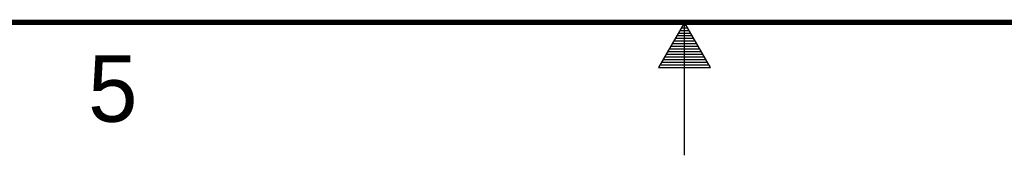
# Model space of a CAD drawing. Header units: inches. Extents: x 0 to 34, y 0 to 22.
# Tile 4 of 84: x 14.5 to 18.2, y 0 to 0.5. Entities that reach past the tile are written whole.
import ezdxf

# ---------------------------------------------------------------- set-up
doc = ezdxf.new("R2010")
doc.units = ezdxf.units.IN
doc.header["$LTSCALE"] = 1.87
doc.header["$MEASUREMENT"] = 0
doc.layers.get('0').update_dxf_attribs({"linetype": 'CONTINUOUS'})
doc.styles.add('TEXTSTYLE_2', font='txt')

msp = doc.modelspace()

# ---------------------------------------------------------------- linework, layer by layer
at = {"color": 2, "linetype": 'CONTINUOUS'}
for p, q in [((17, 0.5), (16.902, 0.3303)), ((16.9942, 0.49), (17.0058, 0.49)), ((17.098, 0.3303), (17, 0.5)), ((17, 0), (17, 0.5)), ((16.9712, 0.45), (17.0289, 0.45)), ((16.9769, 0.46), (17.0231, 0.46)), ((16.9827, 0.47), (17.0173, 0.47)), ((16.9885, 0.48), (17.0116, 0.48)), ((16.9481, 0.41), (17.052, 0.41)), ((16.9538, 0.42), (17.0462, 0.42)), ((16.9596, 0.43), (17.0404, 0.43)), ((16.9654, 0.44), (17.0347, 0.44)), ((16.9307, 0.38), (17.0693, 0.38)), ((16.9365, 0.39), (17.0635, 0.39)), ((16.9423, 0.4), (17.0578, 0.4)), ((16.9076, 0.34), (17.0924, 0.34)), ((16.9134, 0.35), (17.0866, 0.35)), ((16.9192, 0.36), (17.0808, 0.36)), ((16.925, 0.37), (17.0751, 0.37)), ((16.902, 0.3303), (17.098, 0.3303))]:
    msp.add_line(p, q, dxfattribs=at)
at = {"color": 7, "linetype": 'CONTINUOUS', "const_width": 0.02}
msp.add_lwpolyline([(0.5, 0.5), (33.5, 0.5)], dxfattribs=at)

# ---------------------------------------------------------------- texts
at = {"color": 2, "linetype": 'CONTINUOUS', "insert": (14.754, 0.3762), "char_height": 0.25, "width": 0.25, "attachment_point": 1, "line_spacing_factor": 0.9, "style": 'TEXTSTYLE_2'}
msp.add_mtext('5', dxfattribs=at)

doc.saveas('drawing.dxf')
